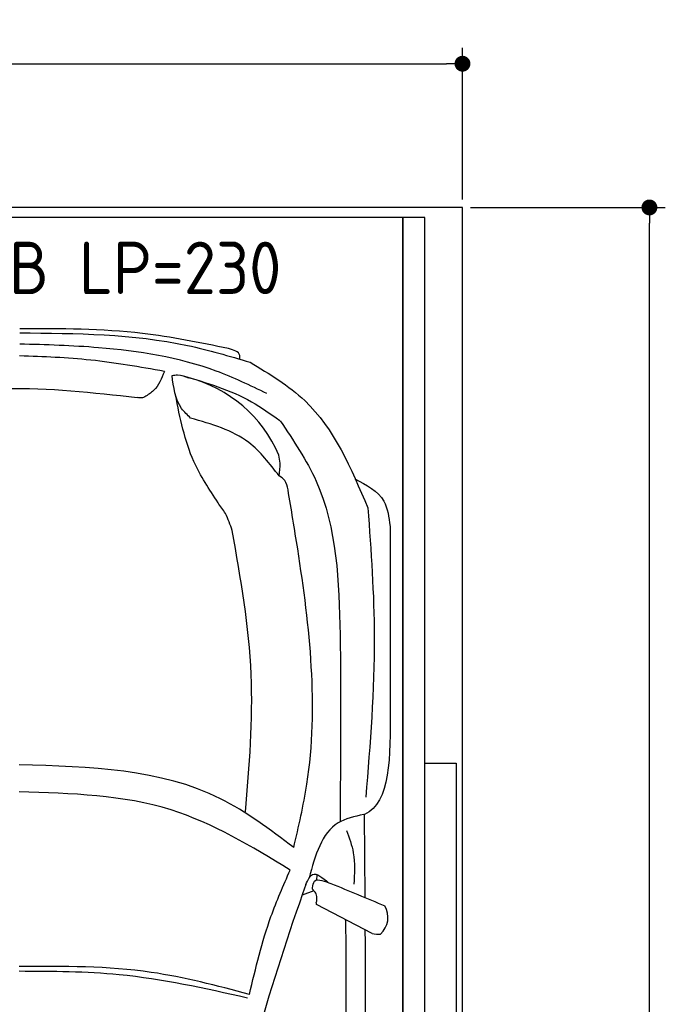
# Model space of a CAD drawing. Header units: millimetres. Extents: x -20 to 3111, y -1009 to 5673.
# Tile 3 of 3: x 1485 to 3111, y 3192 to 5673. Entities that reach past the tile are written whole.
import ezdxf

# ---------------------------------------------------------------- set-up
doc = ezdxf.new("R2010")
doc.units = ezdxf.units.MM
for name, color, linetype in [('4', 3, 'Continuous'), ('5', 3, 'Continuous'), ('Car', 10, 'Continuous')]:
    doc.layers.add(name, color=color, linetype=linetype)
doc.styles.get("Standard").update_dxf_attribs({"font": 'ISOCP.SHX'})
doc.dimstyles.new('GEN-ISO', dxfattribs={"dimscale": 20, "dimtxt": 3.5, "dimasz": 2, "dimexe": 2, "dimexo": 1, "dimgap": 1.5, "dimtad": 1, "dimdec": 1, "dimdsep": 46, "dimtxsty": 'STANDARD', "dimblk": 'PUNKT', "dimcen": 2, "dimclrd": 256, "dimclre": 256, "dimclrt": 2, "dimadec": 0, "dimazin": 0, "dimtp": 0.1, "dimtm": 0.1, "dimtfac": 0.71, "dimtdec": 1, "dimtmove": 2, "dimatfit": 3, "dimldrblk": 'PUNKT', "dimfxl": 1, "dimtolj": 1, "dimarcsym": 0})

# ---------------------------------------------------------------- blocks, each defined once
blk = doc.blocks.new('PUNKT')
at = {"layer": '4', "color": 0, "linetype": 'ByBlock'}
blk.add_line((-0.5, 0), (-1, 0), dxfattribs=at)
at = {"layer": '4', "color": 0, "linetype": 'ByBlock', "const_width": 0.5}
blk.add_lwpolyline([(-0.25, 0, 1), (0.25, 0, 1)], format="xyb", close=True, dxfattribs=at)
blk = doc.blocks.new('*D3')
at = {"layer": '5', "lineweight": -2}
for p, q in [((0, 5220), (0, 5602.1)), ((2600, 5220), (2600, 5602.1)), ((40, 5562.1), (2560, 5562.1))]:
    blk.add_line(p, q, dxfattribs=at)
at = {"layer": 'DEFPOINTS', "color": 0}
for p in [(2600, 5562.1), (0, 5200), (2600, 5200)]:
    blk.add_point(p, dxfattribs=at)
at = {"layer": '5', "lineweight": -2, "xscale": 40, "yscale": 40, "zscale": 40, "rotation": 180}
blk.add_blockref('PUNKT', (0, 5562.1), dxfattribs=at)
at = {"layer": '5', "lineweight": -2, "xscale": 40, "yscale": 40, "zscale": 40}
blk.add_blockref('PUNKT', (2600, 5562.1), dxfattribs=at)
at = {"layer": '5', "color": 2, "insert": (1300, 5627.1), "char_height": 70, "attachment_point": 5}
blk.add_mtext('260', dxfattribs=at)
blk = doc.blocks.new('*D6')
at = {"layer": '5', "lineweight": -2}
for p, q in [((2620, 5200), (3110.6, 5200)), ((3070.6, 40), (3070.6, 5160)), ((2570, 0), (3110.6, 0))]:
    blk.add_line(p, q, dxfattribs=at)
at = {"layer": 'DEFPOINTS', "color": 0}
for p in [(2600, 5200), (3070.6, 5200), (2550, 0)]:
    blk.add_point(p, dxfattribs=at)
at = {"layer": '5', "lineweight": -2, "xscale": 40, "yscale": 40, "zscale": 40}
for p, rotation in [((3070.6, 5200), 90), ((3070.6, 0), 270)]:
    blk.add_blockref('PUNKT', p, dxfattribs=dict(at, rotation=rotation))
at = {"layer": '5', "color": 2, "insert": (3005.6, 2600), "char_height": 70, "attachment_point": 5, "rotation": 90}
blk.add_mtext('\\A1;520', dxfattribs=at)

msp = doc.modelspace()

# ---------------------------------------------------------------- linework, layer by layer
msp.add_line((2450, 5174.91), (150, 5174.91))
msp.add_lwpolyline([(2600, 5200), (2550, 5200), (2550, 5200), (50, 5200), (50, 5200), (0, 5200), (0, 650), (50, 650), (50, 0), (2550, 0), (2550, 650), (2600, 650)], close=True)
for points in [[(150, 30), (2450, 30), (2450, 5174.91)], [(2505, 5174.91), (2450, 5174.91), (2450, 30), (2477.5, 30)], [(2505, 250), (2505, 5174.91)], [(2505, 3799.63), (2584, 3799.63), (2584, 1091.5), (2505, 1091.5)]]:
    msp.add_lwpolyline(points)
at = {"layer": 'Car'}
for p, q in [((2291.94, 3688.29), (2292.33, 3652.29)), ((2355.12, 3462.66), (2353.15, 3670.88)), ((2233.29, 3504.07), (2233.99, 3519.09)), ((2226.13, 3478.56), (2196.17, 3467.15)), ((2372.85, 3370.71), (2232.87, 3443.87))]:
    msp.add_line(p, q, dxfattribs=at)
for centre, radius, start, end in [((1825.98, 4442.21), 339.38, 23.26593, 75.55597), ((8042.22, 1410.66), 6197.21, 160.355167, 164.006031), ((2353.9, 3411.93), 58.46, 313.10202, 29.1823), ((2387.29, 3424.48), 55.62, 254.91043, 276.76527)]:
    msp.add_arc(centre, radius, start, end, dxfattribs=at)
for points, knots in [([(2011.08, 4844.46), (1938.98, 4859.21), (1765.8, 4894.61), (1588.83, 4894.38), (1485.55, 4894.25)], [0, 0, 0, 0, 220.2894534, 529.0699843, 529.0699843, 529.0699843, 529.0699843]), ([(1485.33, 4884.1), (1627.68, 4882.81), (1824.85, 4881.03), (2012.89, 4825.53), (2065.17, 4810.1)], [0, 0, 0, 0, 423.4928418, 586.5833763, 586.5833763, 586.5833763, 586.5833763]), ([(2107.83, 4730.99), (2065.7, 4751.27), (1932.7, 4815.27), (1717.93, 4848.94), (1551.38, 4853.85), (1485.21, 4855.8)], [0, 0, 0, 0, 139.9486404, 441.7007564, 640.6521216, 640.6521216, 640.6521216, 640.6521216]), ([(2039.26, 4817.73), (2039.56, 4821.04), (2040.92, 4835.96), (2024.14, 4840.74), (2011.08, 4844.46)], [0, 0, 0, 0, 9.4355672, 42.5072931, 42.5072931, 42.5072931, 42.5072931]), ([(1849.45, 4786.83), (1787.82, 4797.79), (1667.29, 4819.24), (1544.96, 4823.76), (1485.18, 4825.97)], [0, 0, 0, 0, 187.5262556, 366.7655398, 366.7655398, 366.7655398, 366.7655398]), ([(2065.17, 4810.1), (2114.12, 4780.61), (2254.21, 4696.21), (2319.4, 4542.78), (2361.81, 4442.95)], [0, 0, 0, 0, 168.365537, 481.9023638, 481.9023638, 481.9023638, 481.9023638]), ([(1849.45, 4786.83), (1842.35, 4769.06), (1831.72, 4742.45), (1807.93, 4727.61), (1800.02, 4722.68)], [0, 0, 0, 0, 55.1960491, 82.6743953, 82.6743953, 82.6743953, 82.6743953]), ([(1868.83, 4776.95), (1873.55, 4777.6), (1887.82, 4779.57), (1901.48, 4774.36), (1910.63, 4770.86)], [0, 0, 0, 0, 14.1183333, 42.7794359, 42.7794359, 42.7794359, 42.7794359]), ([(1915.63, 4669.09), (1907.44, 4676.92), (1877.99, 4705.05), (1872.67, 4746.81), (1868.83, 4776.95)], [0, 0, 0, 0, 33.4316052, 120.1693208, 120.1693208, 120.1693208, 120.1693208]), ([(1894.67, 4776.29), (1955, 4758.55), (2042.72, 4732.74), (2116.69, 4680.07), (2139.8, 4663.62)], [0, 0, 0, 0, 186.5227216, 271.2276863, 271.2276863, 271.2276863, 271.2276863]), ([(1214.94, 4722.75), (1292.4, 4732.12), (1480.89, 4754.93), (1669.86, 4733.7), (1781.17, 4721.19)], [0, 0, 0, 0, 233.3943149, 567.891299, 567.891299, 567.891299, 567.891299]), ([(1800.02, 4722.68), (1798.08, 4721.89), (1792.08, 4719.47), (1785.57, 4720.5), (1781.17, 4721.19)], [0, 0, 0, 0, 6.2040973, 19.1847556, 19.1847556, 19.1847556, 19.1847556]), ([(1984.55, 4456.1), (1962.42, 4489.81), (1908.16, 4572.46), (1888.89, 4669.89), (1877.48, 4727.59)], [0, 0, 0, 0, 120.0031783, 294.2157687, 294.2157687, 294.2157687, 294.2157687]), ([(2138.3, 4523.49), (2114.8, 4554.33), (2058.52, 4628.22), (1968.23, 4654.04), (1915.63, 4669.09)], [0, 0, 0, 0, 113.6549716, 272.306786, 272.306786, 272.306786, 272.306786]), ([(2141.14, 4662.35), (2174.54, 4612.89), (2281.75, 4454.12), (2295.3, 4104.95), (2293.1, 3832.01), (2291.94, 3688.29)], [0, 0, 0, 0, 177.0434798, 568.3902132, 1003.585748, 1003.585748, 1003.585748, 1003.585748]), ([(2138.3, 4523.49), (2139.83, 4534.28), (2142.33, 4551.97), (2139.04, 4569.45), (2137.76, 4576.26)], [0, 0, 0, 0, 32.3883593, 53.0782664, 53.0782664, 53.0782664, 53.0782664]), ([(2160.74, 4488.74), (2159.13, 4497.45), (2156.36, 4512.41), (2143.62, 4520.22), (2138.3, 4523.49)], [0, 0, 0, 0, 25.0784399, 43.1020179, 43.1020179, 43.1020179, 43.1020179]), ([(2329.04, 4516.49), (2358.22, 4500.84), (2408.1, 4474.09), (2414.89, 4419.25), (2417.71, 4396.49)], [0, 0, 0, 0, 92.1890334, 157.5803825, 157.5803825, 157.5803825, 157.5803825]), ([(2175.11, 3587.12), (2187.49, 3640.23), (2244.83, 3886.27), (2209.78, 4194.9), (2169.02, 4439.12), (2160.74, 4488.74)], [0, 0, 0, 0, 163.2605713, 756.2228172, 907.4390255, 907.4390255, 907.4390255, 907.4390255]), ([(2020.32, 4386.14), (2015.34, 4400.69), (2006.74, 4425.78), (1991.11, 4447.13), (1984.55, 4456.1)], [0, 0, 0, 0, 45.7898489, 78.965923, 78.965923, 78.965923, 78.965923]), ([(2361.81, 4442.95), (2369.67, 4334.49), (2387.27, 4091.6), (2367.4, 3848.79), (2356.4, 3714.4)], [0, 0, 0, 0, 325.7557226, 729.5213164, 729.5213164, 729.5213164, 729.5213164]), ([(2053.67, 3676.96), (2063.29, 3792.49), (2083.09, 4030.26), (2041.63, 4265.3), (2020.32, 4386.14)], [0, 0, 0, 0, 346.2479994, 712.6055914, 712.6055914, 712.6055914, 712.6055914]), ([(2175.11, 3587.12), (2115.31, 3632.58), (1917.18, 3783.2), (1662.18, 3790.67), (1484.14, 3795.88)], [0, 0, 0, 0, 221.9805368, 735.5404903, 735.5404903, 735.5404903, 735.5404903]), ([(2166.1, 3530.7), (2068.86, 3589.85), (1860.05, 3716.86), (1615, 3723.65), (1484.07, 3727.28)], [0, 0, 0, 0, 335.6578726, 720.7665859, 720.7665859, 720.7665859, 720.7665859]), ([(2351.28, 3670.6), (2328.21, 3665.44), (2251.79, 3648.35), (2229.41, 3567.38), (2213.78, 3510.86)], [0, 0, 0, 0, 67.7242349, 224.3316277, 224.3316277, 224.3316277, 224.3316277]), ([(2353.15, 3670.88), (2352.92, 3670.82), (2352.31, 3670.64), (2351.68, 3670.61), (2351.28, 3670.6)], [0, 0, 0, 0, 0.7157941, 1.8958435, 1.8958435, 1.8958435, 1.8958435]), ([(2308.04, 3630.53), (2314.87, 3611.86), (2330.87, 3568.11), (2328.03, 3521.43), (2326.4, 3494.67)], [0, 0, 0, 0, 59.065939, 138.3898169, 138.3898169, 138.3898169, 138.3898169]), ([(2063.55, 3217.37), (2079.29, 3283.46), (2104.87, 3390.85), (2149.09, 3491.85), (2166.1, 3530.7)], [0, 0, 0, 0, 203.2133467, 330.2395326, 330.2395326, 330.2395326, 330.2395326]), ([(2205.72, 3494.09), (2210.61, 3505.14), (2222.85, 3532.8), (2247.92, 3511.37), (2262.98, 3498.5)], [0, 0, 0, 0, 30.3325988, 75.9562062, 75.9562062, 75.9562062, 75.9562062]), ([(2222.23, 3485.54), (2223.24, 3492.21), (2226.62, 3514.64), (2255.74, 3501.4), (2268.88, 3496.86)], [0, 0, 0, 0, 17.6737612, 59.3906544, 59.3906544, 59.3906544, 59.3906544]), ([(2226.13, 3478.56), (2224.67, 3479.8), (2222.43, 3481.71), (2222.29, 3484.55), (2222.23, 3485.54)], [0, 0, 0, 0, 5.3936357, 8.285754, 8.285754, 8.285754, 8.285754]), ([(2233.67, 3456.03), (2233.62, 3461.18), (2233.54, 3469.65), (2228.21, 3476.05), (2226.13, 3478.56)], [0, 0, 0, 0, 14.8396852, 24.3889735, 24.3889735, 24.3889735, 24.3889735]), ([(2232.87, 3443.87), (2232.4, 3445.31), (2231.06, 3449.38), (2233.96, 3453.37), (2233.67, 3456.03)], [0, 0, 0, 0, 4.4179874, 12.4309043, 12.4309043, 12.4309043, 12.4309043]), ([(2203.51, 834.24), (2225.01, 1050.5), (2309.72, 1902.53), (2307.97, 2759.49), (2306.66, 3398.94)], [0, 0, 0, 0, 651.7606985, 2567.8765597, 2567.8765597, 2567.8765597, 2567.8765597]), ([(2354.48, 3380.31), (2356.02, 3030.62), (2357.84, 2465.14), (2355.07, 1899.68), (2353.67, 1683.89)], [30.8675023, 30.8675023, 30.8675023, 30.8675023, 135.7738464, 200.5104278, 200.5104278, 200.5104278, 200.5104278]), ([(2058.49, 3208.2), (1951.4, 3232.17), (1761.93, 3274.59), (1567.96, 3275.19), (1483.61, 3275.45)], [0, 0, 0, 0, 327.9588467, 580.2944516, 580.2944516, 580.2944516, 580.2944516]), ([(2063.55, 3217.37), (1981.64, 3239.05), (1791.9, 3289.25), (1595.33, 3288.23), (1483.63, 3287.65)], [0, 0, 0, 0, 253.1812978, 586.4098038, 586.4098038, 586.4098038, 586.4098038])]:
    msp.add_open_spline(points, degree=3, knots=knots, dxfattribs=at)
for points in [[(2417.71, 4396.49), (2417.78, 4243.22), (2417.84, 4089.95), (2417.9, 3936.68)], [(2417.9, 3936.68), (2418.54, 3817.82), (2419.17, 3698.95), (2353.15, 3670.88)], [(2268.88, 3496.86), (2314.23, 3478.05), (2359.58, 3459.24), (2404.93, 3440.43)], [(2306.66, 3398.94), (2306.21, 3401.14), (2305.75, 3403.34), (2305.29, 3405.54)]]:
    msp.add_open_spline(points, degree=3, dxfattribs=at)

# ---------------------------------------------------------------- texts
msp.add_text('2061 EB LP=230', height=132).set_placement((990.22, 4981.72))

# ---------------------------------------------------------------- dimensions: what is measured, and where the dimension line sits
at = {"layer": '5'}
dim = msp.add_linear_dim(base=(2600, 5562.06), p1=(0, 5200), p2=(2600, 5200), dimstyle='GEN-ISO', override={"dimlfac": 0.1, "dimtolj": 0}, dxfattribs=at)
dim.commit()
dim.dimension.update_dxf_attribs({"geometry": '*D3', "text_midpoint": (1300, 5627.06)})
dim = msp.add_linear_dim(base=(3070.6, 5200), p1=(2550, 0), p2=(2600, 5200), angle=270, dimstyle='GEN-ISO', override={"dimlfac": 0.1}, dxfattribs=at)
dim.commit()
dim.dimension.update_dxf_attribs({"geometry": '*D6', "text_midpoint": (3005.6, 2600)})

doc.saveas('drawing.dxf')
